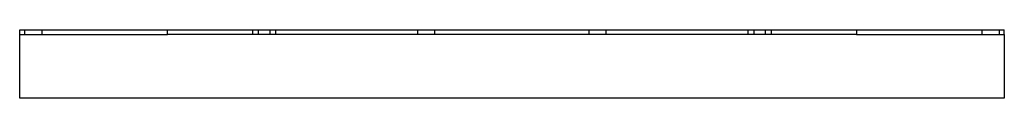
# Model space of a CAD drawing. Header units: millimetres. Extents: x -432 to 432, y -30 to 30.
import ezdxf

# ---------------------------------------------------------------- set-up
doc = ezdxf.new("R2010")
doc.units = ezdxf.units.MM
doc.layers.add('HIDDEN', color=7, linetype='Continuous')
doc.layers.add('THICK', color=7, linetype='Continuous')

msp = doc.modelspace()

# ---------------------------------------------------------------- linework, layer by layer
at = {"layer": 'HIDDEN'}
for p, q in [((-432, 30), (-432, 30)), ((-432, 26), (-432, 26)), ((-427.5, 26), (-427.5, 30)), ((-412.5, 30), (-412.5, 26)), ((-227.5, 26), (-227.5, 30)), ((-222.37, 26), (-222.37, 30)), ((-212.5, 30), (-212.5, 26)), ((-207.37, 26), (-207.37, 30)), ((-82.64, 26), (-82.64, 30)), ((-67.64, 26), (-67.64, 30)), ((67.64, 26), (67.64, 30)), ((82.64, 26), (82.64, 30)), ((207.37, 26), (207.37, 30)), ((212.5, 26), (212.5, 30)), ((222.37, 26), (222.37, 30)), ((227.5, 30), (227.5, 26)), ((412.5, 26), (412.5, 30)), ((427.5, 30), (427.5, 26)), ((432, 30), (432, 30)), ((432, 26), (432, 26)), ((-432, -30), (-432, -30)), ((432, -30), (432, -30))]:
    msp.add_line(p, q, dxfattribs=at)
at = {"layer": 'THICK'}
for p, q in [((-432, 26), (-432, 30)), ((-432, 30), (-302.32, 30)), ((-432, -30), (-432, 26)), ((-432, 26), (-302.32, 26)), ((-302.32, 26), (-302.32, 30)), ((-302.32, 30), (302.32, 30)), ((302.32, 26), (-302.32, 26)), ((302.32, 30), (302.32, 26)), ((302.32, 30), (432, 30)), ((302.32, 26), (432, 26)), ((432, 26), (432, 30)), ((432, 26), (432, -30)), ((432, -30), (-432, -30))]:
    msp.add_line(p, q, dxfattribs=at)

doc.saveas('drawing.dxf')
